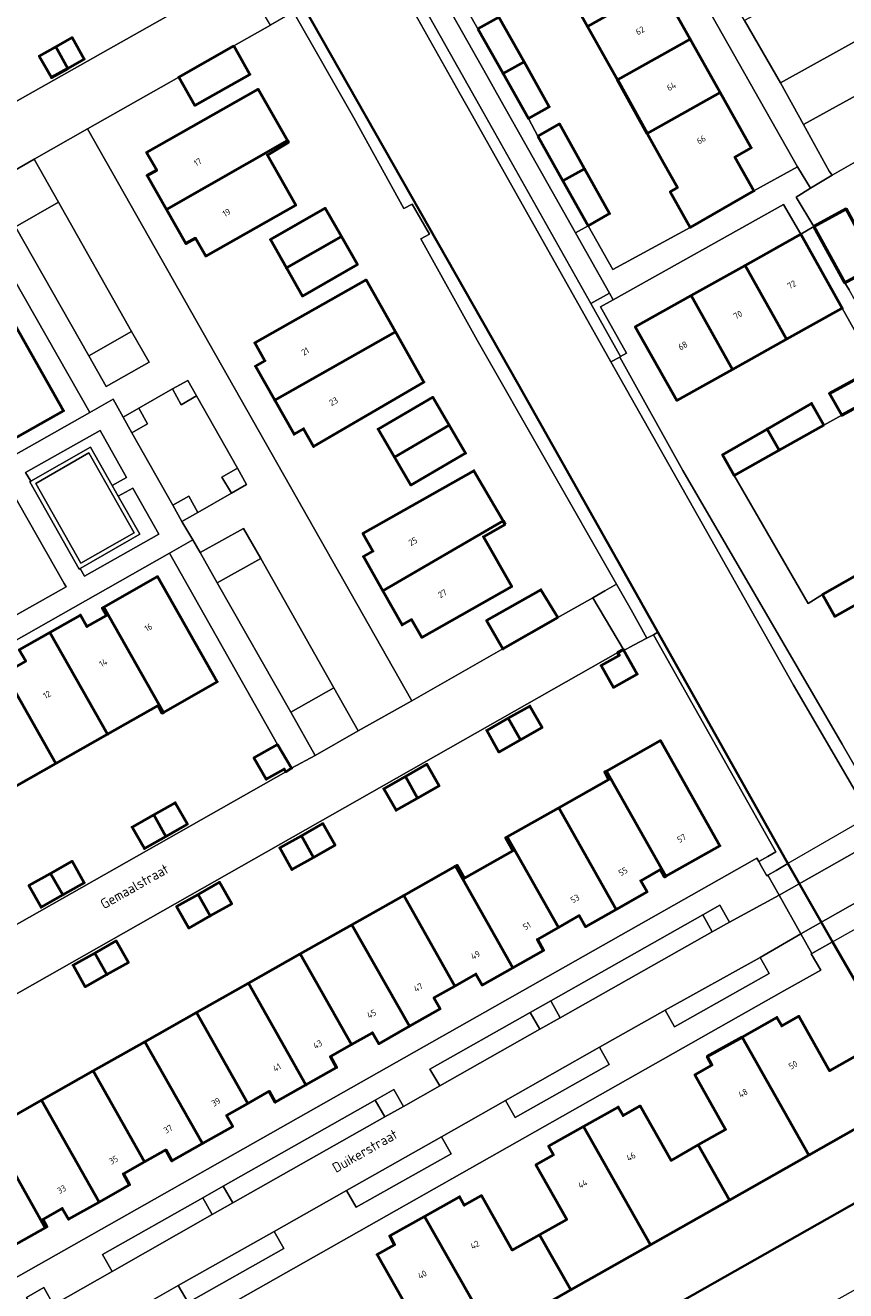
# Model space of a CAD drawing. Header units: metres. Extents: x 113441 to 115918, y 474822 to 477887.
# Tile 87 of 145: x 114663 to 114745, y 476244 to 476372. Entities that reach past the tile are written whole.
import ezdxf
from ezdxf.enums import TextEntityAlignment as Align

# ---------------------------------------------------------------- set-up
doc = ezdxf.new("R2010")
doc.units = ezdxf.units.M
for name, color, linetype, lineweight in [('B-WE-GK-BESCHOEIING-G', 252, 'GK-BESCHOEIING', 35), ('B-WE-GR-BEPLANTING_CULTUUR_BOSPLANTSOEN-GV', 252, 'Continuous', 18), ('B-WE-GR-GROENVOORZIENING-GV', 252, 'Continuous', 18), ('B-WE-KW-KUNSTWERK_DEK-GV', 252, 'Continuous', 18), ('B-WE-KW-KUNSTWERK_LANDHOOFD-GV', 252, 'Continuous', 18), ('B-WE-OG-BEBOUWING-GV', 7, 'Continuous', 50), ('B-WE-OG-BEBOUWING-T18', 7, 'Continuous', 50), ('B-WE-OG-TERREIN_ERF-GV', 252, 'Continuous', 18), ('B-WE-OG-TOPOGRAFIE-T18', 7, 'Continuous', 18), ('B-WE-OG-WATER-GV', 252, 'Continuous', 18), ('B-WE-OG-WATER_SLOOT-GV', 252, 'Continuous', 18), ('B-WE-VH-VERHARDING_GESLOTEN-GV', 252, 'Continuous', 18), ('B-WE-VH-VERHARDING_OPEN-GV', 252, 'Continuous', 18)]:
    doc.layers.add(name, color=color, linetype=linetype, lineweight=lineweight)
doc.styles.add('NLCS-ISO-ANNOTATIEF-T18', font='NLCS-ISO.ttf', dxfattribs={"height": 1.8})
doc.linetypes.add('GK-BESCHOEIING', pattern='A,30,-5,[1,NLCS.SHX,S=1,R=0,X=0,Y=0],-5', length=40)

msp = doc.modelspace()

# ---------------------------------------------------------------- linework, layer by layer
at = {"layer": 'B-WE-GK-BESCHOEIING-G', "ltscale": 0.5, "flags": 128}
for points in [[(114723.361, 476315.779), (114712.347, 476335.378), (114690.65, 476373.48)], [(114726.436, 476310.309), (114723.361, 476315.779)], [(114739.559, 476286.955), (114726.436, 476310.309)], [(114744.074, 476279.064), (114739.559, 476286.955)], [(114705.01, 476229.251), (114756.113, 476258.233), (114744.074, 476279.064)]]:
    msp.add_lwpolyline(points, dxfattribs=at)
at = {"layer": 'B-WE-GR-BEPLANTING_CULTUUR_BOSPLANTSOEN-GV'}
msp.add_lwpolyline([(114756.484, 476375.619), (114753.049, 476381.772), (114735.175, 476372.076), (114738.81, 476365.792)], close=True, dxfattribs=at)
at = {"layer": 'B-WE-GR-GROENVOORZIENING-GV'}
for points in [[(114703.294, 476388.095), (114701.15, 476392.043), (114700.745, 476392.79), (114695.213, 476389.549), (114693.74, 476392.209), (114692.276, 476394.852), (114690.812, 476397.494), (114689.348, 476400.137), (114687.884, 476402.779), (114686.389, 476405.479), (114685.142, 476404.845), (114692.369, 476392.053), (114699.852, 476378.748), (114707.29, 476365.522), (114708.766, 476362.897), (114719.674, 476343.502), (114721.544, 476344.557), (114718.113, 476350.642), (114710.626, 476363.92), (114709.163, 476366.514), (114701.802, 476379.569), (114701.59, 476379.95), (114700.815, 476381.347), (114698.549, 476385.427)], [(114659.134, 476355.598), (114661.59, 476351.25), (114665.924, 476353.734), (114663.464, 476358.085)], [(114673.297, 476340.691), (114668.982, 476338.232), (114670.757, 476335.127), (114675.076, 476337.577)], [(114677.438, 476334.879), (114678.315, 476333.273), (114679.874, 476334.178), (114678.974, 476335.74)], [(114674.051, 476332.948), (114672.454, 476332.019), (114673.349, 476330.444), (114674.918, 476331.36)], [(114663.136, 476325.556), (114669.172, 476328.994), (114671.351, 476325.138), (114672.787, 476325.949), (114670.143, 476330.694), (114662.617, 476326.437)], [(114683.994, 476326.886), (114682.433, 476325.97), (114683.397, 476324.346), (114684.917, 476325.232)], [(114660.386, 476311.33), (114666.692, 476314.904), (114666.496, 476315.249), (114661.068, 476324.837), (114660.762, 476325.378), (114654.108, 476321.602), (114649.982, 476319.26), (114643.652, 476315.668), (114639.645, 476313.393), (114634.64, 476310.553), (114634.843, 476310.19), (114640.232, 476300.522), (114640.492, 476300.056), (114645.618, 476302.961), (114649.827, 476305.346), (114656.339, 476309.037)], [(114671.955, 476324.045), (114674.157, 476320.208), (114668.136, 476316.76), (114668.57, 476315.989), (114676.06, 476320.229), (114673.419, 476324.856)], [(114677.479, 476323.152), (114678.396, 476321.512), (114680.012, 476322.419), (114679.08, 476324.049)], [(114680.247, 476318.349), (114681.959, 476315.298), (114686.352, 476317.756), (114684.621, 476320.788)], [(114723.731, 476312.583), (114722.262, 476315.155), (114721.074, 476314.481), (114719.865, 476313.795), (114722.965, 476308.56), (114723.012, 476308.476), (114723.98, 476308.994), (114725.315, 476309.709)], [(114693.713, 476304.694), (114689.4, 476302.232), (114691.846, 476297.886), (114696.191, 476300.348)], [(114730.956, 476281.786), (114731.923, 476280.064), (114733.661, 476281.042), (114732.692, 476282.76)], [(114715.621, 476273.098), (114713.552, 476271.927), (114714.516, 476270.224), (114716.583, 476271.388)], [(114697.893, 476263.065), (114698.864, 476261.371), (114700.755, 476262.443), (114699.79, 476264.155)], [(114682.566, 476254.39), (114680.496, 476253.214), (114681.45, 476251.527), (114683.544, 476252.705)], [(114663.666, 476241.461), (114665.414, 476242.419), (114664.449, 476244.169), (114662.688, 476243.16)]]:
    msp.add_lwpolyline(points, close=True, dxfattribs=at)
at = {"layer": 'B-WE-KW-KUNSTWERK_DEK-GV'}
msp.add_lwpolyline([(114753.555, 476287.061), (114751.316, 476290.942), (114750.255, 476292.781), (114750.106, 476293.039), (114748.364, 476292.034), (114747.837, 476291.73), (114739.559, 476286.955), (114738.357, 476286.262), (114737.534, 476285.787), (114738.671, 476283.766), (114740.86, 476279.874), (114741.98, 476277.883), (114744.074, 476279.064), (114752.541, 476283.84), (114754.708, 476285.062), (114754.615, 476285.223)], close=True, dxfattribs=at)
at = {"layer": 'B-WE-KW-KUNSTWERK_LANDHOOFD-GV'}
msp.add_lwpolyline([(114739.559, 476286.955), (114738.357, 476286.262), (114737.534, 476285.787), (114738.671, 476283.766), (114740.86, 476279.874), (114741.98, 476277.883), (114744.074, 476279.064)], close=True, dxfattribs=at)
at = {"layer": 'B-WE-OG-BEBOUWING-GV'}
for points in [[(114723.637, 476381.007), (114716.305, 476376.894), (114719.325, 476371.483), (114726.669, 476375.603)], [(114726.669, 476375.603), (114719.325, 476371.483), (114722.346, 476366.072), (114729.701, 476370.198)], [(114708.253, 476371.234), (114710.807, 476366.714), (114712.92, 476367.901), (114710.37, 476372.422)], [(114665.648, 476369.422), (114666.864, 476367.238), (114668.531, 476368.179), (114667.302, 476370.356)], [(114729.701, 476370.198), (114722.346, 476366.072), (114725.366, 476360.66), (114732.733, 476364.793)], [(114665.648, 476369.422), (114663.993, 476368.488), (114665.222, 476366.311), (114666.864, 476367.238)], [(114683.631, 476369.505), (114678.075, 476366.357), (114679.698, 476363.499), (114685.253, 476366.643)], [(114712.92, 476367.901), (114710.807, 476366.714), (114713.36, 476362.194), (114715.47, 476363.379)], [(114689.032, 476359.952), (114686.07, 476365.137), (114674.824, 476358.768), (114675.846, 476356.974), (114674.874, 476356.42), (114676.838, 476352.985)], [(114732.733, 476364.793), (114725.366, 476360.66), (114727.003, 476357.725), (114728.411, 476355.202), (114727.684, 476354.785), (114729.705, 476351.183), (114736.121, 476354.87), (114734.202, 476358.29), (114735.851, 476359.235)], [(114714.312, 476360.414), (114716.846, 476355.886), (114719.031, 476357.108), (114716.497, 476361.636)], [(114689.032, 476359.952), (114676.838, 476352.985), (114678.801, 476349.549), (114679.763, 476350.097), (114680.79, 476348.294), (114689.872, 476353.426), (114687.014, 476358.484), (114689.141, 476359.762)], [(114719.031, 476357.108), (114716.846, 476355.886), (114719.38, 476351.357), (114721.565, 476352.58)], [(114694.488, 476350.272), (114692.866, 476353.117), (114687.315, 476349.952), (114688.937, 476347.107)], [(114742.178, 476351.28), (114745.292, 476345.594), (114748.537, 476347.371), (114745.424, 476353.057)], [(114694.488, 476350.272), (114688.937, 476347.107), (114690.559, 476344.262), (114696.11, 476347.427)], [(114740.851, 476350.501), (114735.23, 476347.351), (114739.411, 476339.891), (114745.04, 476343.034)], [(114735.23, 476347.351), (114729.782, 476344.298), (114733.959, 476336.846), (114739.411, 476339.891)], [(114699.947, 476340.641), (114696.978, 476345.886), (114685.745, 476339.529), (114686.771, 476337.721), (114685.812, 476337.177), (114687.763, 476333.745)], [(114729.782, 476344.298), (114724.157, 476341.146), (114728.358, 476333.718), (114733.959, 476336.846)], [(114654.999, 476340.227), (114661.014, 476329.609), (114666.441, 476332.68), (114660.407, 476343.327)], [(114699.947, 476340.641), (114687.763, 476333.745), (114689.714, 476330.312), (114690.668, 476330.853), (114691.685, 476329.06), (114702.815, 476335.574)], [(114749.641, 476334.772), (114748.419, 476336.989), (114743.74, 476334.406), (114744.995, 476332.222)], [(114705.363, 476331.22), (114703.709, 476334.047), (114698.194, 476330.819), (114699.849, 476327.992)], [(114743.198, 476331.226), (114741.943, 476333.41), (114737.456, 476330.824), (114738.662, 476328.69)], [(114705.363, 476331.22), (114699.849, 476327.992), (114701.503, 476325.166), (114707.018, 476328.394)], [(114738.662, 476328.69), (114737.456, 476330.824), (114732.969, 476328.237), (114734.125, 476326.153)], [(114710.809, 476321.562), (114707.866, 476326.622), (114696.654, 476320.298), (114697.672, 476318.49), (114696.714, 476317.948), (114698.667, 476314.5)], [(114711.019, 476321.202), (114710.809, 476321.562), (114698.667, 476314.5), (114700.62, 476311.052), (114701.575, 476311.593), (114702.598, 476309.785), (114711.68, 476314.932), (114708.829, 476319.961)], [(114748.835, 476314.473), (114747.573, 476316.669), (114743.053, 476314.116), (114744.288, 476311.906)], [(114670.514, 476312.847), (114676.524, 476302.225), (114681.952, 476305.318), (114675.933, 476315.933)], [(114716.33, 476311.789), (114714.627, 476314.603), (114709.147, 476311.492), (114710.786, 476308.627)], [(114670.514, 476312.847), (114670.344, 476312.75), (114670.769, 476312.003), (114668.801, 476310.888), (114668.15, 476312.039), (114665.065, 476310.295), (114670.881, 476300.015), (114675.983, 476302.917), (114676.387, 476302.148), (114676.524, 476302.225)], [(114665.065, 476310.295), (114661.979, 476308.551), (114662.632, 476307.397), (114660.508, 476306.195), (114665.671, 476297.068), (114670.881, 476300.015)], [(114723.012, 476308.476), (114722.965, 476308.56), (114722.382, 476308.264), (114722.526, 476307.979), (114720.694, 476306.946), (114721.938, 476304.739), (114724.345, 476306.095)], [(114660.508, 476306.195), (114658.382, 476304.992), (114657.73, 476306.143), (114654.634, 476304.392), (114660.449, 476294.113), (114665.671, 476297.068)], [(114711.336, 476301.629), (114712.567, 476299.453), (114714.743, 476300.684), (114713.511, 476302.86)], [(114711.336, 476301.629), (114709.16, 476300.397), (114710.391, 476298.222), (114712.567, 476299.453)], [(114688.052, 476298.98), (114685.666, 476297.618), (114686.897, 476295.464), (114688.72, 476296.505), (114688.887, 476296.232), (114689.456, 476296.58)], [(114721.235, 476296.301), (114727.242, 476285.679), (114732.688, 476288.763), (114726.685, 476299.382)], [(114700.945, 476295.749), (114702.176, 476293.573), (114704.352, 476294.804), (114703.121, 476296.98)], [(114700.945, 476295.749), (114698.769, 476294.518), (114700, 476292.342), (114702.176, 476293.573)], [(114721.235, 476296.301), (114721.07, 476296.208), (114721.493, 476295.459), (114716.436, 476292.599), (114722.239, 476282.336), (114725.338, 476284.089), (114724.7, 476285.216), (114726.697, 476286.347), (114727.116, 476285.607), (114727.242, 476285.679)], [(114675.544, 476291.87), (114676.775, 476289.694), (114678.951, 476290.925), (114677.72, 476293.101)], [(114675.544, 476291.87), (114673.368, 476290.639), (114674.6, 476288.463), (114676.775, 476289.694)], [(114716.436, 476292.599), (114711.217, 476289.648), (114716.386, 476280.506), (114718.504, 476281.705), (114719.139, 476280.584), (114722.239, 476282.336)], [(114690.445, 476289.762), (114691.676, 476287.587), (114693.852, 476288.818), (114692.621, 476290.994)], [(114690.445, 476289.762), (114688.269, 476288.531), (114689.5, 476286.355), (114691.676, 476287.587)], [(114711.217, 476289.648), (114711.058, 476289.558), (114711.796, 476288.252), (114706.901, 476285.483), (114706.162, 476286.789), (114706.001, 476286.698), (114711.798, 476276.439), (114714.901, 476278.192), (114714.269, 476279.307), (114716.386, 476280.506)], [(114665.123, 476285.962), (114666.354, 476283.786), (114668.53, 476285.018), (114667.299, 476287.193)], [(114706.001, 476286.698), (114700.774, 476283.742), (114705.945, 476274.591), (114708.067, 476275.793), (114708.695, 476274.686), (114711.798, 476276.439)], [(114665.123, 476285.962), (114662.947, 476284.731), (114664.178, 476282.555), (114666.354, 476283.786)], [(114680.02, 476283.848), (114681.251, 476281.672), (114683.427, 476282.903), (114682.196, 476285.079)], [(114680.02, 476283.848), (114677.844, 476282.617), (114679.075, 476280.441), (114681.251, 476281.672)], [(114700.774, 476283.742), (114695.552, 476280.789), (114701.35, 476270.527), (114704.448, 476272.284), (114703.822, 476273.388), (114705.945, 476274.591)], [(114695.552, 476280.789), (114690.323, 476277.831), (114695.501, 476268.674), (114697.625, 476269.878), (114698.253, 476268.77), (114701.35, 476270.527)], [(114669.585, 476277.923), (114670.816, 476275.747), (114672.992, 476276.979), (114671.761, 476279.154)], [(114669.585, 476277.923), (114667.409, 476276.692), (114668.641, 476274.516), (114670.816, 476275.747)], [(114690.323, 476277.831), (114685.1, 476274.878), (114690.907, 476264.609), (114694.003, 476266.366), (114693.377, 476267.471), (114695.501, 476268.674)], [(114685.1, 476274.878), (114679.857, 476271.913), (114685.04, 476262.748), (114687.183, 476263.962), (114687.811, 476262.852), (114690.907, 476264.609)], [(114679.857, 476271.913), (114674.641, 476268.963), (114680.456, 476258.68), (114683.528, 476260.419), (114682.897, 476261.534), (114685.04, 476262.748)], [(114734.935, 476269.442), (114741.686, 476257.52), (114749.687, 476262.051), (114746.552, 476267.601), (114743.773, 476266.035), (114740.663, 476271.537), (114738.936, 476270.567), (114738.456, 476271.421)], [(114674.641, 476268.963), (114669.431, 476266.016), (114674.618, 476256.844), (114676.753, 476258.054), (114677.383, 476256.942), (114680.456, 476258.68)], [(114734.935, 476269.442), (114731.414, 476267.464), (114731.895, 476266.609), (114730.168, 476265.639), (114733.27, 476260.121), (114730.515, 476258.554), (114733.67, 476252.981), (114741.686, 476257.52)], [(114669.431, 476266.016), (114664.212, 476263.065), (114670.028, 476252.781), (114673.112, 476254.523), (114672.483, 476255.634), (114674.618, 476256.844)], [(114664.212, 476263.065), (114658.989, 476260.111), (114664.599, 476250.192), (114664.759, 476250.282), (114664.344, 476251.024), (114666.318, 476252.142), (114666.943, 476251.039), (114670.028, 476252.781)], [(114730.515, 476258.554), (114727.76, 476256.988), (114724.641, 476262.496), (114722.918, 476261.52), (114722.438, 476262.374), (114718.917, 476260.396), (114725.678, 476248.456), (114733.67, 476252.981)], [(114658.989, 476260.111), (114658.839, 476260.026), (114659.173, 476259.434), (114653.918, 476256.476), (114659.166, 476247.154), (114664.599, 476250.192)], [(114718.917, 476260.396), (114715.396, 476258.417), (114715.889, 476257.54), (114714.119, 476256.537), (114717.238, 476251.029), (114714.487, 476249.48), (114717.643, 476243.906), (114725.678, 476248.456)], [(114714.487, 476249.48), (114711.736, 476247.93), (114708.614, 476253.437), (114706.892, 476252.46), (114706.412, 476253.315), (114702.891, 476251.336), (114709.658, 476239.385), (114717.643, 476243.906)], [(114702.891, 476251.336), (114699.37, 476249.357), (114699.864, 476248.477), (114698.098, 476247.476), (114701.22, 476241.969), (114698.475, 476240.423), (114701.647, 476234.861), (114709.658, 476239.385)]]:
    msp.add_lwpolyline(points, close=True, dxfattribs=at)
at = {"layer": 'B-WE-OG-TERREIN_ERF-GV'}
for points in [[(114684.301, 476376.732), (114684.708, 476376.955), (114685.532, 476377.406), (114681.002, 476384.128), (114672.568, 476398.543), (114672.272, 476399.049), (114671.762, 476398.669), (114595.955, 476355.724), (114606.968, 476336.294), (114609.34, 476337.639), (114610.598, 476335.479), (114608.747, 476334.434), (114608.906, 476334.156)], [(114689.667, 476372.923), (114688.861, 476372.467), (114687.325, 476371.597), (114683.631, 476369.505), (114685.253, 476366.643), (114679.698, 476363.499), (114678.075, 476366.357), (114668.865, 476361.135), (114701.593, 476303.383), (114710.786, 476308.627), (114709.147, 476311.492), (114714.627, 476314.603), (114716.33, 476311.789), (114719.865, 476313.795), (114721.074, 476314.481), (114722.262, 476315.155), (114708.187, 476339.809), (114702.509, 476350.034), (114703.391, 476350.505), (114701.628, 476353.544), (114700.804, 476353.104), (114695.728, 476362.246)], [(114667.302, 476370.356), (114668.531, 476368.179), (114666.864, 476367.238), (114665.222, 476366.311), (114663.993, 476368.488), (114665.648, 476369.422)], [(114676.838, 476352.985), (114674.874, 476356.42), (114675.846, 476356.974), (114674.824, 476358.768), (114686.07, 476365.137), (114689.032, 476359.952), (114689.141, 476359.762), (114687.014, 476358.484), (114689.872, 476353.426), (114680.79, 476348.294), (114679.763, 476350.097), (114678.801, 476349.549)], [(114658.109, 476351.799), (114655.729, 476350.437), (114654.483, 476352.613), (114656.308, 476353.636), (114656.151, 476353.914), (114611.933, 476328.893), (114612.085, 476328.612), (114613.913, 476329.646), (114615.131, 476327.453), (114612.735, 476326.123), (114623.654, 476306.803), (114669.082, 476332.51)], [(114688.937, 476347.107), (114687.315, 476349.952), (114692.866, 476353.117), (114694.488, 476350.272), (114696.11, 476347.427), (114690.559, 476344.262)], [(114699.947, 476340.641), (114702.815, 476335.574), (114691.685, 476329.06), (114690.668, 476330.853), (114689.714, 476330.312), (114687.763, 476333.745), (114685.812, 476337.177), (114686.771, 476337.721), (114685.745, 476339.529), (114696.978, 476345.886)], [(114705.363, 476331.22), (114707.018, 476328.394), (114701.503, 476325.166), (114699.849, 476327.992), (114698.194, 476330.819), (114703.709, 476334.047)], [(114710.809, 476321.562), (114711.019, 476321.202), (114708.829, 476319.961), (114711.68, 476314.932), (114702.598, 476309.785), (114701.575, 476311.593), (114700.62, 476311.052), (114698.667, 476314.5), (114696.714, 476317.948), (114697.672, 476318.49), (114696.654, 476320.298), (114707.866, 476326.622)], [(114688.887, 476296.232), (114688.72, 476296.505), (114686.897, 476295.464), (114685.666, 476297.618), (114688.052, 476298.98), (114677.15, 476318.304), (114631.747, 476292.547), (114642.665, 476273.325), (114645.073, 476274.682), (114646.32, 476272.47), (114644.479, 476271.437), (114644.635, 476271.157)], [(114725.986, 476310.068), (114725.315, 476309.709), (114723.98, 476308.994), (114723.012, 476308.476), (114724.345, 476306.095), (114721.938, 476304.739), (114720.694, 476306.946), (114722.526, 476307.979), (114722.382, 476308.264), (114647.639, 476265.831), (114647.783, 476265.545), (114649.637, 476266.59), (114650.841, 476264.426), (114648.35, 476263.04), (114659.31, 476243.854), (114736.18, 476287.362), (114736.419, 476287.498), (114736.612, 476287.155), (114737.54, 476287.685), (114738.34, 476288.143)], [(114709.16, 476300.397), (114711.336, 476301.629), (114713.511, 476302.86), (114714.743, 476300.684), (114712.567, 476299.453), (114710.391, 476298.222)], [(114700, 476292.342), (114698.769, 476294.518), (114700.945, 476295.749), (114703.121, 476296.98), (114704.352, 476294.804), (114702.176, 476293.573)], [(114673.368, 476290.639), (114675.544, 476291.87), (114677.72, 476293.101), (114678.951, 476290.925), (114676.775, 476289.694), (114674.6, 476288.463)], [(114693.852, 476288.818), (114691.676, 476287.587), (114689.5, 476286.355), (114688.269, 476288.531), (114690.445, 476289.762), (114692.621, 476290.994)], [(114667.299, 476287.193), (114668.53, 476285.018), (114666.354, 476283.786), (114664.178, 476282.555), (114662.947, 476284.731), (114665.123, 476285.962)], [(114683.427, 476282.903), (114681.251, 476281.672), (114679.075, 476280.441), (114677.844, 476282.617), (114680.02, 476283.848), (114682.196, 476285.079)], [(114668.641, 476274.516), (114667.409, 476276.692), (114669.585, 476277.923), (114671.761, 476279.154), (114672.992, 476276.979), (114670.816, 476275.747)]]:
    msp.add_lwpolyline(points, close=True, dxfattribs=at)
for points in [[(114726.669, 476375.603), (114729.701, 476370.198), (114732.733, 476364.793), (114735.851, 476359.235), (114734.202, 476358.29), (114736.121, 476354.87), (114740.511, 476357.314), (114726.015, 476382.949)], [(114707.291, 476372.964), (114708.253, 476371.234), (114710.37, 476372.422), (114712.92, 476367.901), (114715.47, 476363.379), (114713.36, 476362.194), (114714.312, 476360.414), (114716.497, 476361.636), (114719.031, 476357.108), (114721.565, 476352.58), (114719.38, 476351.357), (114721.879, 476346.943), (114729.705, 476351.183), (114727.684, 476354.785), (114728.411, 476355.202), (114727.003, 476357.725), (114725.366, 476360.66), (114722.346, 476366.072), (114719.325, 476371.483), (114716.305, 476376.894)], [(114760.283, 476365.739), (114744.01, 476356.466), (114741.847, 476355.138), (114740.408, 476354.254), (114742.178, 476351.28), (114745.424, 476353.057)], [(114748.419, 476336.989), (114745.04, 476343.034), (114739.411, 476339.891), (114733.959, 476336.846), (114728.358, 476333.718), (114724.157, 476341.146), (114729.782, 476344.298), (114735.23, 476347.351), (114740.851, 476350.501), (114739.117, 476353.51), (114721.936, 476343.862), (114720.635, 476343.164), (114723.254, 476338.485), (114722.645, 476338.142), (114722.578, 476338.1), (114728.94, 476326.646), (114745.019, 476298.997), (114748.43, 476293.079), (114749.616, 476293.747), (114750.106, 476293.039), (114750.255, 476292.781), (114785.673, 476312.827), (114787.844, 476314.074)], [(114748.537, 476347.371), (114745.292, 476345.594), (114745.74, 476344.873)], [(114660.407, 476343.327), (114666.441, 476332.68), (114661.014, 476329.609)], [(114748.835, 476314.473), (114744.288, 476311.906), (114743.053, 476314.116), (114741.595, 476313.206), (114734.125, 476326.153), (114732.969, 476328.237), (114737.456, 476330.824), (114741.943, 476333.41), (114743.198, 476331.226), (114744.995, 476332.222), (114743.74, 476334.406), (114748.419, 476336.989)], [(114660.508, 476306.195), (114662.632, 476307.397), (114661.979, 476308.551), (114665.065, 476310.295), (114668.15, 476312.039), (114668.801, 476310.888), (114670.769, 476312.003), (114670.344, 476312.75), (114670.514, 476312.847), (114675.933, 476315.933), (114681.952, 476305.318), (114676.524, 476302.225), (114676.387, 476302.148), (114675.983, 476302.917), (114670.881, 476300.015), (114665.671, 476297.068), (114660.449, 476294.113)], [(114658.989, 476260.111), (114664.212, 476263.065), (114669.431, 476266.016), (114674.641, 476268.963), (114679.857, 476271.913), (114685.1, 476274.878), (114690.323, 476277.831), (114695.552, 476280.789), (114700.774, 476283.742), (114706.001, 476286.698), (114706.162, 476286.789), (114706.901, 476285.483), (114711.796, 476288.252), (114711.058, 476289.558), (114711.217, 476289.648), (114716.436, 476292.599), (114721.493, 476295.459), (114721.07, 476296.208), (114721.235, 476296.301), (114726.685, 476299.382), (114732.688, 476288.763), (114727.242, 476285.679), (114727.116, 476285.607), (114726.697, 476286.347), (114724.7, 476285.216), (114725.338, 476284.089), (114722.239, 476282.336), (114719.139, 476280.584), (114718.504, 476281.705), (114716.386, 476280.506), (114714.269, 476279.307), (114714.901, 476278.192), (114711.798, 476276.439), (114708.695, 476274.686), (114708.067, 476275.793), (114705.945, 476274.591), (114703.822, 476273.388), (114704.448, 476272.284), (114701.35, 476270.527), (114698.253, 476268.77), (114697.625, 476269.878), (114695.501, 476268.674), (114693.377, 476267.471), (114694.003, 476266.366), (114690.907, 476264.609), (114687.811, 476262.852), (114687.183, 476263.962), (114685.04, 476262.748), (114682.897, 476261.534), (114683.528, 476260.419), (114680.456, 476258.68), (114677.383, 476256.942), (114676.753, 476258.054), (114674.618, 476256.844), (114672.483, 476255.634), (114673.112, 476254.523), (114670.028, 476252.781), (114666.943, 476251.039), (114666.318, 476252.142), (114664.344, 476251.024), (114664.759, 476250.282), (114664.599, 476250.192), (114659.166, 476247.154)], [(114705.01, 476229.251), (114756.113, 476258.233), (114744.074, 476279.064), (114741.98, 476277.883), (114741.899, 476277.837), (114742.88, 476276.199), (114739.157, 476274.115), (114662.741, 476230.821)], [(114701.22, 476241.969), (114698.098, 476247.476), (114699.864, 476248.477), (114699.37, 476249.357), (114702.891, 476251.336), (114706.412, 476253.315), (114706.892, 476252.46), (114708.614, 476253.437), (114711.736, 476247.93), (114714.487, 476249.48), (114717.238, 476251.029), (114714.119, 476256.537), (114715.889, 476257.54), (114715.396, 476258.417), (114718.917, 476260.396), (114722.438, 476262.374), (114722.918, 476261.52), (114724.641, 476262.496), (114727.76, 476256.988), (114730.515, 476258.554), (114733.27, 476260.121), (114730.168, 476265.639), (114731.895, 476266.609), (114731.414, 476267.464), (114734.935, 476269.442), (114738.456, 476271.421), (114738.936, 476270.567), (114740.663, 476271.537), (114743.773, 476266.035), (114746.552, 476267.601)], [(114749.687, 476262.051), (114741.686, 476257.52), (114733.67, 476252.981), (114725.678, 476248.456), (114717.643, 476243.906), (114709.658, 476239.385)]]:
    msp.add_lwpolyline(points, dxfattribs=at)
at = {"layer": 'B-WE-OG-WATER-GV'}
for points in [[(114630.811, 476476.983), (114656.706, 476431.189), (114674.32, 476400.577), (114674.959, 476400.989), (114687.726, 476378.606), (114690.65, 476373.48), (114712.347, 476335.378), (114723.361, 476315.779), (114726.436, 476310.309), (114739.559, 476286.955), (114744.074, 476279.064), (114756.113, 476258.233), (114705.01, 476229.251)], [(114722.197, 476230.466), (114764.987, 476254.359), (114764.722, 476254.815), (114756.076, 476269.672), (114756.479, 476269.884), (114757.912, 476270.637), (114753.248, 476278.743), (114754.845, 476279.68), (114753.535, 476282.178), (114753.484, 476282.15), (114752.541, 476283.84), (114747.837, 476291.73), (114747.384, 476292.489), (114747.276, 476292.675), (114740.11, 476304.983), (114721.692, 476337.605), (114707.721, 476362.442), (114706.447, 476364.707), (114699.77, 476376.577), (114698.906, 476378.094), (114681.941, 476407.864), (114677.227, 476416.09), (114664.39, 476438.492), (114652.384, 476459.601)]]:
    msp.add_lwpolyline(points, dxfattribs=at)
at = {"layer": 'B-WE-OG-WATER_SLOOT-GV'}
for points in [[(114685.142, 476404.845), (114683.982, 476406.899), (114679.226, 476415.318), (114678.415, 476416.754), (114677.937, 476416.487), (114677.227, 476416.09), (114681.941, 476407.864), (114698.906, 476378.094), (114699.77, 476376.577), (114706.447, 476364.707), (114707.721, 476362.442), (114721.692, 476337.605), (114722.578, 476338.1), (114722.645, 476338.142), (114719.674, 476343.502), (114708.766, 476362.897), (114707.29, 476365.522), (114699.852, 476378.748), (114692.369, 476392.053)], [(114690.65, 476373.48), (114689.667, 476372.923), (114695.728, 476362.246), (114700.804, 476353.104), (114701.628, 476353.544), (114703.391, 476350.505), (114702.509, 476350.034), (114708.187, 476339.809), (114722.262, 476315.155), (114723.731, 476312.583), (114725.315, 476309.709), (114725.986, 476310.068), (114726.436, 476310.309), (114723.361, 476315.779), (114712.347, 476335.378)], [(114745.019, 476298.997), (114728.94, 476326.646), (114722.578, 476338.1), (114721.692, 476337.605), (114740.11, 476304.983), (114747.276, 476292.675), (114747.384, 476292.489), (114747.837, 476291.73), (114748.364, 476292.034), (114750.106, 476293.039), (114749.616, 476293.747), (114748.43, 476293.079)], [(114726.436, 476310.309), (114725.986, 476310.068), (114738.34, 476288.143), (114737.54, 476287.685), (114736.612, 476287.155), (114736.896, 476286.651), (114737.421, 476285.72), (114737.534, 476285.787), (114738.357, 476286.262), (114739.559, 476286.955)]]:
    msp.add_lwpolyline(points, close=True, dxfattribs=at)
at = {"layer": 'B-WE-VH-VERHARDING_GESLOTEN-GV'}
for points in [[(114751.316, 476290.942), (114750.255, 476292.781), (114750.106, 476293.039), (114748.364, 476292.034), (114747.837, 476291.73), (114739.559, 476286.955), (114738.357, 476286.262), (114737.534, 476285.787), (114738.671, 476283.766)], [(114753.555, 476287.061), (114751.316, 476290.942), (114738.671, 476283.766), (114740.86, 476279.874)], [(114753.555, 476287.061), (114740.86, 476279.874), (114741.98, 476277.883), (114744.074, 476279.064), (114752.541, 476283.84), (114754.708, 476285.062), (114754.615, 476285.223)]]:
    msp.add_lwpolyline(points, close=True, dxfattribs=at)
at = {"layer": 'B-WE-VH-VERHARDING_OPEN-GV'}
for points in [[(114721.409, 476396.44), (114719.068, 476395.132), (114726.015, 476382.949), (114740.511, 476357.314), (114741.847, 476355.138), (114744.01, 476356.466), (114743.736, 476356.854), (114741.127, 476361.588), (114738.81, 476365.792), (114735.175, 476372.076), (114733.153, 476375.571)], [(114714.312, 476360.414), (114713.36, 476362.194), (114710.807, 476366.714), (114708.253, 476371.234), (114707.291, 476372.964), (114704.705, 476377.518), (114702.118, 476382.071), (114700.815, 476381.347), (114701.59, 476379.95), (114701.802, 476379.569), (114709.163, 476366.514), (114710.626, 476363.92), (114718.113, 476350.642), (114719.38, 476351.357), (114716.846, 476355.886)], [(114668.865, 476361.135), (114678.075, 476366.357), (114683.631, 476369.505), (114687.325, 476371.597), (114685.962, 476373.912), (114684.582, 476373.153), (114683.597, 476374.948), (114684.92, 476375.681), (114684.301, 476376.732), (114608.906, 476334.156), (114608.351, 476333.839), (114608.204, 476333.754), (114611.192, 476328.519), (114611.367, 476328.587), (114611.933, 476328.893), (114656.151, 476353.914), (114656.715, 476354.234), (114659.134, 476355.598), (114663.464, 476358.085)], [(114759.627, 476371.784), (114759.321, 476371.764), (114758.928, 476371.818), (114758.682, 476371.911), (114758.39, 476372.231), (114756.484, 476375.619), (114738.81, 476365.792), (114741.127, 476361.588)], [(114762.067, 476365.842), (114762.721, 476365.813), (114763.878, 476365.658), (114765.015, 476365.345), (114765.578, 476365.059), (114766.145, 476364.645), (114766.531, 476364.272), (114766.757, 476363.913), (114761.588, 476373.163), (114761.491, 476372.913), (114761.351, 476372.793), (114759.627, 476371.784), (114741.127, 476361.588), (114743.736, 476356.854), (114744.01, 476356.466), (114760.283, 476365.739), (114760.678, 476365.908), (114761.151, 476365.927)], [(114740.851, 476350.501), (114742.178, 476351.28), (114740.408, 476354.254), (114741.847, 476355.138), (114740.511, 476357.314), (114736.121, 476354.87), (114729.705, 476351.183), (114721.879, 476346.943), (114719.38, 476351.357), (114718.113, 476350.642), (114721.544, 476344.557), (114721.936, 476343.862), (114739.117, 476353.51)], [(114665.924, 476353.734), (114661.59, 476351.25), (114668.982, 476338.232), (114673.297, 476340.691)], [(114745.74, 476344.873), (114745.292, 476345.594), (114742.178, 476351.28), (114740.851, 476350.501), (114745.04, 476343.034), (114748.419, 476336.989), (114749.641, 476334.772), (114750.844, 476335.736), (114748.292, 476340.305)], [(114721.936, 476343.862), (114721.544, 476344.557), (114719.674, 476343.502), (114722.645, 476338.142), (114723.254, 476338.485), (114720.635, 476343.164)], [(114758.323, 476322.677), (114757.633, 476323.879), (114757.01, 476324.889), (114754.443, 476329.407), (114751.876, 476333.925), (114750.844, 476335.736), (114749.641, 476334.772), (114744.995, 476332.222), (114743.198, 476331.226), (114738.662, 476328.69), (114734.125, 476326.153), (114741.595, 476313.206), (114743.053, 476314.116), (114747.573, 476316.669), (114752.093, 476319.222), (114753.897, 476320.138)], [(114679.874, 476334.178), (114678.315, 476333.273), (114677.438, 476334.879), (114674.051, 476332.948), (114674.918, 476331.36), (114673.349, 476330.444), (114677.479, 476323.152), (114679.08, 476324.049), (114680.012, 476322.419), (114683.397, 476324.346), (114682.433, 476325.97), (114683.994, 476326.886)], [(114679.495, 476319.634), (114678.396, 476321.512), (114677.479, 476323.152), (114673.349, 476330.444), (114672.454, 476332.019), (114671.453, 476333.852), (114669.082, 476332.51), (114623.654, 476306.803), (114623.696, 476306.728), (114623.574, 476306.662), (114624.598, 476304.882), (114624.703, 476304.932), (114632.894, 476309.538), (114633.399, 476308.688), (114633.487, 476308.737), (114638.398, 476299.889), (114638.311, 476299.84), (114638.747, 476299.064), (114630.632, 476294.457), (114630.536, 476294.403), (114631.652, 476292.493), (114631.747, 476292.547), (114677.15, 476318.304)], [(114668.136, 476316.76), (114668.026, 476316.697), (114663.047, 476325.505), (114663.136, 476325.556), (114662.617, 476326.437), (114670.143, 476330.694), (114672.787, 476325.949), (114671.351, 476325.138), (114671.955, 476324.045), (114673.419, 476324.856), (114676.06, 476320.229), (114668.57, 476315.989)], [(114671.955, 476324.045), (114671.351, 476325.138), (114669.172, 476328.994), (114663.136, 476325.556), (114663.047, 476325.505), (114668.026, 476316.697), (114668.136, 476316.76), (114674.157, 476320.208)], [(114673.562, 476320.35), (114669.003, 476328.415), (114663.636, 476325.328), (114668.2, 476317.286)], [(114673.562, 476320.35), (114668.2, 476317.286), (114663.636, 476325.328), (114669.003, 476328.415)], [(114660.386, 476311.33), (114656.339, 476309.037), (114649.827, 476305.346), (114645.618, 476302.961), (114640.492, 476300.056), (114640.232, 476300.522), (114634.843, 476310.19), (114634.64, 476310.553), (114639.645, 476313.393), (114643.652, 476315.668), (114649.982, 476319.26), (114654.108, 476321.602), (114660.762, 476325.378), (114661.068, 476324.837), (114666.496, 476315.249), (114666.692, 476314.904)], [(114680.247, 476318.349), (114679.495, 476319.634), (114677.15, 476318.304), (114688.052, 476298.98), (114689.456, 476296.58), (114691.846, 476297.886), (114689.4, 476302.232), (114681.959, 476315.298)], [(114686.352, 476317.756), (114681.959, 476315.298), (114689.4, 476302.232), (114693.713, 476304.694)], [(114722.382, 476308.264), (114722.965, 476308.56), (114719.865, 476313.795), (114716.33, 476311.789), (114710.786, 476308.627), (114701.593, 476303.383), (114696.191, 476300.348), (114691.846, 476297.886), (114689.456, 476296.58), (114688.887, 476296.232), (114644.635, 476271.157), (114644.066, 476270.841), (114643.906, 476270.752), (114646.904, 476265.461), (114647.044, 476265.532), (114647.639, 476265.831)], [(114731.923, 476280.064), (114730.956, 476281.786), (114715.621, 476273.098), (114716.583, 476271.388)], [(114736.761, 476277.489), (114727.173, 476272.142), (114728.107, 476270.464), (114737.679, 476275.851)], [(114714.516, 476270.224), (114713.552, 476271.927), (114703.425, 476266.215), (114704.409, 476264.503)], [(114720.531, 476268.417), (114711.051, 476263.052), (114712.029, 476261.328), (114721.502, 476266.681)], [(114698.864, 476261.371), (114697.893, 476263.065), (114682.566, 476254.39), (114683.544, 476252.705)], [(114704.605, 476259.384), (114695.006, 476253.958), (114695.981, 476252.258), (114705.555, 476257.661)], [(114681.45, 476251.527), (114680.496, 476253.214), (114670.376, 476247.488), (114671.335, 476245.785)], [(114687.71, 476249.802), (114678.022, 476244.348), (114679.019, 476242.63), (114688.663, 476248.108)]]:
    msp.add_lwpolyline(points, close=True, dxfattribs=at)
for points in [[(114658.109, 476351.799), (114669.082, 476332.51), (114671.453, 476333.852), (114672.454, 476332.019), (114674.051, 476332.948), (114677.438, 476334.879), (114678.974, 476335.74), (114679.874, 476334.178), (114683.994, 476326.886), (114684.917, 476325.232), (114683.397, 476324.346), (114680.012, 476322.419), (114678.396, 476321.512), (114679.495, 476319.634), (114680.247, 476318.349), (114684.621, 476320.788), (114686.352, 476317.756), (114693.713, 476304.694), (114696.191, 476300.348), (114701.593, 476303.383), (114668.865, 476361.135), (114663.464, 476358.085), (114665.924, 476353.734), (114673.297, 476340.691), (114675.076, 476337.577), (114670.757, 476335.127), (114668.982, 476338.232), (114661.59, 476351.25)], [(114671.335, 476245.785), (114670.376, 476247.488), (114680.496, 476253.214), (114682.566, 476254.39), (114697.893, 476263.065), (114699.79, 476264.155), (114700.755, 476262.443), (114704.409, 476264.503), (114703.425, 476266.215), (114713.552, 476271.927), (114715.621, 476273.098), (114730.956, 476281.786), (114732.692, 476282.76), (114733.661, 476281.042), (114738.671, 476283.766), (114737.534, 476285.787), (114737.421, 476285.72), (114736.896, 476286.651), (114736.612, 476287.155), (114736.419, 476287.498), (114736.18, 476287.362), (114659.31, 476243.854)], [(114740.86, 476279.874), (114738.671, 476283.766), (114733.661, 476281.042), (114731.923, 476280.064), (114716.583, 476271.388), (114714.516, 476270.224), (114704.409, 476264.503), (114700.755, 476262.443), (114698.864, 476261.371), (114683.544, 476252.705), (114681.45, 476251.527), (114671.335, 476245.785), (114665.414, 476242.419), (114663.666, 476241.461), (114663.488, 476241.371)], [(114662.741, 476230.821), (114739.157, 476274.115), (114742.88, 476276.199), (114741.899, 476277.837), (114741.98, 476277.883), (114740.86, 476279.874), (114736.761, 476277.489), (114737.679, 476275.851), (114728.107, 476270.464), (114727.173, 476272.142), (114720.531, 476268.417), (114721.502, 476266.681), (114712.029, 476261.328), (114711.051, 476263.052), (114704.605, 476259.384), (114705.555, 476257.661), (114695.981, 476252.258), (114695.006, 476253.958), (114687.71, 476249.802), (114688.663, 476248.108), (114679.019, 476242.63), (114678.022, 476244.348), (114670.695, 476240.178)], [(114670.695, 476240.178), (114678.022, 476244.348), (114687.71, 476249.802), (114695.006, 476253.958), (114704.605, 476259.384), (114711.051, 476263.052), (114720.531, 476268.417), (114727.173, 476272.142), (114736.761, 476277.489), (114740.86, 476279.874)], [(114663.488, 476241.371), (114663.666, 476241.461), (114662.688, 476243.16), (114664.449, 476244.169), (114665.414, 476242.419), (114671.335, 476245.785)]]:
    msp.add_lwpolyline(points, dxfattribs=at)

# ---------------------------------------------------------------- texts
at = {"layer": 'B-WE-OG-BEBOUWING-T18', "style": 'NLCS-ISO-ANNOTATIEF-T18'}
for s, rotation, p in [('62', 29.3, (114724.629, 476371.064)), ('64', 29.3, (114727.792, 476365.425)), ('66', 29.3, (114730.806, 476360.053)), ('17', 29.7, (114679.989, 476357.782)), ('19', 29.7, (114682.895, 476352.68)), ('72', 29.3, (114739.948, 476345.409)), ('70', 29.3, (114734.51, 476342.362)), ('21', 29.6, (114690.833, 476338.668)), ('68', 29.3, (114728.955, 476339.25)), ('23', 29.6, (114693.697, 476333.62)), ('25', 29.4, (114701.701, 476319.486)), ('27', 29.5, (114704.685, 476314.219)), ('16', 29.7, (114675.009, 476310.804)), ('14', 29.5, (114670.454, 476307.227)), ('12', 29.5, (114664.776, 476304.014)), ('57', 29.6, (114728.827, 476289.508)), ('55', 29.6, (114722.917, 476286.161)), ('53', 29.6, (114718.064, 476283.412)), ('51', 29.6, (114713.21, 476280.663)), ('49', 29.5, (114708.021, 476277.722)), ('47', 29.6, (114702.248, 476274.454)), ('45', 29.6, (114697.531, 476271.782)), ('43', 29.6, (114692.094, 476268.703)), ('41', 29.5, (114687.983, 476266.373)), ('50', 29.3, (114740.085, 476266.625)), ('48', 29.3, (114735.025, 476263.78)), ('39', 29.6, (114681.825, 476262.887)), ('37', 29.5, (114676.995, 476260.149)), ('35', 29.5, (114671.49, 476257.031)), ('46', 29.5, (114723.713, 476257.373)), ('44', 29.5, (114718.846, 476254.618)), ('33', 29.5, (114666.251, 476254.064)), ('42', 29.6, (114707.953, 476248.463)), ('40', 29.5, (114702.652, 476245.459))]:
    msp.add_text(s, height=0.64, rotation=rotation, dxfattribs=at).set_placement(p, align=Align.MIDDLE)
at = {"layer": 'B-WE-OG-TOPOGRAFIE-T18', "style": 'NLCS-ISO-ANNOTATIEF-T18'}
for s, rotation, p in [('Gemaalstraat', 29.6, (114673.603, 476284.658)), ('Duikerstraat', 29.7, (114696.863, 476257.951))]:
    msp.add_text(s, height=1, rotation=rotation, dxfattribs=at).set_placement(p, align=Align.MIDDLE)

doc.saveas('drawing.dxf')
